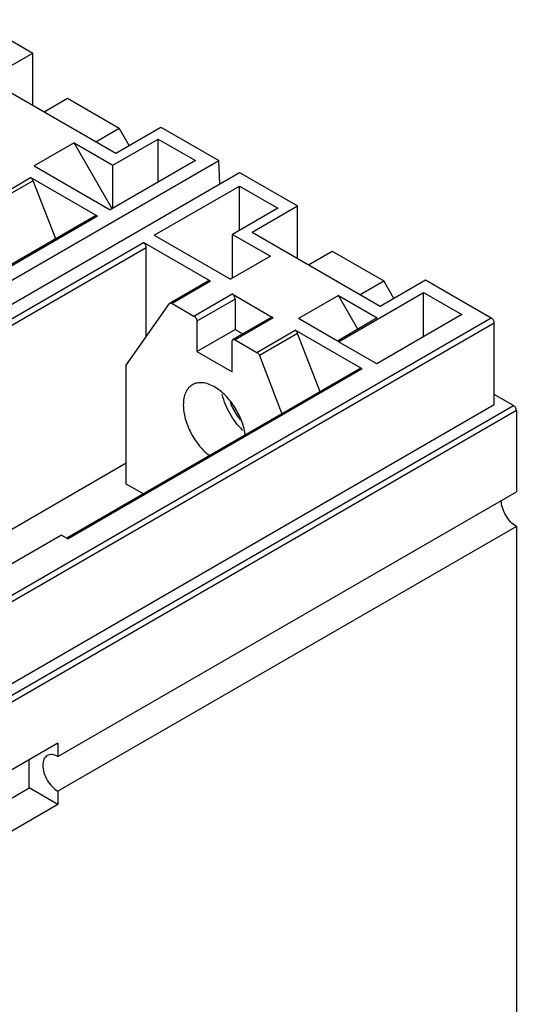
# Model space of a CAD drawing. Header units: millimetres. Extents: x 38 to 217, y 27 to 329.
# Tile 6 of 6: x 157 to 217, y 191 to 310. Entities that reach past the tile are written whole.
import ezdxf

# ---------------------------------------------------------------- set-up
doc = ezdxf.new("R2010")
doc.units = ezdxf.units.MM
doc.header["$LTSCALE"] = 23.143206
doc.layers.get('0').update_dxf_attribs({"linetype": 'CONTINUOUS'})

msp = doc.modelspace()

# ---------------------------------------------------------------- linework, layer by layer
at = {"color": 7, "linetype": 'Continuous'}
for p, q in [((151.55, 309.53), (158.52, 305.51)), ((153.07, 302.37), (158.52, 305.51)), ((158.52, 299.22), (158.52, 305.51)), ((153.07, 302.37), (168.49, 293.47)), ((159.87, 298.45), (162.7, 300.08)), ((162.7, 300.08), (168.91, 296.49)), ((166.08, 294.86), (168.91, 296.49)), ((168.49, 293.47), (173.93, 296.61)), ((170.11, 294.41), (168.91, 296.49)), ((173.93, 296.61), (180.9, 292.59)), ((168.14, 292.04), (173.58, 295.18)), ((173.58, 290), (173.58, 295.18)), ((173.58, 295.18), (178.07, 292.59)), ((163.47, 294.73), (158.66, 291.96)), ((168.05, 286.8), (163.47, 294.73)), ((163.47, 294.73), (168.14, 292.04)), ((114.78, 254.42), (180.9, 292.59)), ((178.07, 292.59), (167.82, 286.67)), ((181, 289.79), (180.9, 292.59)), ((158.66, 291.96), (167.82, 286.67)), ((168.14, 286.85), (168.14, 292.04)), ((117.26, 252.99), (183.37, 291.16)), ((153.65, 287.91), (158.24, 290.57)), ((158.55, 290.18), (153.95, 287.53)), ((166.3, 285.92), (158.24, 290.57)), ((161.27, 283.18), (158.55, 290.18)), ((183.37, 291.16), (190.34, 287.14)), ((173.12, 283.61), (183.37, 289.53)), ((183.37, 284.2), (183.37, 289.53)), ((183.37, 289.53), (187.99, 286.87)), ((187.99, 286.87), (182.54, 283.72)), ((184.89, 284), (190.34, 287.14)), ((190.34, 280.85), (190.34, 287.14)), ((166.05, 285.94), (130.79, 265.59)), ((166.3, 285.92), (130.94, 265.5)), ((173.12, 283.61), (182.28, 278.32)), ((182.54, 278.47), (182.54, 283.72)), ((182.54, 283.72), (187.09, 281.1)), ((184.89, 284), (200.31, 275.1)), ((136.46, 262.32), (171.81, 282.73)), ((172.17, 282.12), (137.2, 261.93)), ((179.87, 278.08), (171.81, 282.73)), ((172.17, 271.42), (172.17, 282.12)), ((187.09, 281.1), (182.28, 278.32)), ((191.69, 280.07), (194.52, 281.71)), ((194.52, 281.71), (200.73, 278.12)), ((200.31, 275.1), (205.75, 278.24)), ((205.75, 278.24), (213.67, 273.67)), ((179.62, 278.11), (175.02, 275.45)), ((179.87, 278.08), (175.27, 275.43)), ((197.9, 276.49), (200.73, 278.12)), ((201.93, 276.03), (200.73, 278.12)), ((177.89, 273.91), (182.49, 276.57)), ((182.84, 275.95), (178.25, 273.3)), ((182.49, 276.57), (187.44, 273.71)), ((182.84, 275.95), (182.84, 272.28)), ((195.29, 276.36), (190.48, 273.59)), ((195.27, 270.82), (205.52, 276.74)), ((197.62, 272.32), (195.29, 276.36)), ((195.29, 276.36), (199.95, 273.67)), ((205.52, 271.41), (205.52, 276.74)), ((205.52, 276.74), (210.14, 274.08)), ((169.76, 268), (174.96, 275.4)), ((174.96, 275.4), (175.02, 275.45)), ((175.27, 275.43), (177.89, 273.91)), ((147.56, 235.5), (213.67, 273.67)), ((187.19, 273.73), (182.59, 271.08)), ((187.44, 273.71), (182.84, 271.06)), ((195.15, 270.89), (190.48, 273.59)), ((199.95, 273.67), (195.15, 270.89)), ((210.14, 274.08), (199.88, 268.16)), ((214.03, 273.06), (147.91, 234.89)), ((178.25, 273.3), (178.25, 269.63)), ((178.25, 269.63), (182.84, 272.28)), ((182.84, 272.28), (183.76, 271.75)), ((214.03, 263.26), (214.03, 273.06)), ((185.47, 269.54), (190.06, 272.19)), ((190.37, 271.81), (185.77, 269.16)), ((198.12, 267.55), (190.06, 272.19)), ((193.09, 264.81), (190.37, 271.81)), ((182.49, 267.18), (182.49, 270.85)), ((182.84, 271.06), (185.47, 269.54)), ((199.88, 268.16), (195.27, 270.82)), ((178.25, 269.63), (182.49, 267.18)), ((185.77, 269.16), (188.49, 262.16)), ((197.87, 267.57), (162.61, 247.22)), ((198.12, 267.55), (162.76, 247.13)), ((169.76, 253.71), (169.76, 268)), ((216.32, 263.16), (214.03, 264.48)), ((147.21, 224.68), (214.03, 263.26)), ((149.15, 224.37), (216.32, 263.16)), ((216.68, 262.54), (149.5, 223.76)), ((216.68, 262.54), (216.68, 252.79)), ((140.19, 239.16), (169.76, 256.24)), ((171.81, 252.52), (169.76, 253.71)), ((161.52, 220.94), (216.68, 252.79)), ((216.68, 248.62), (161.52, 216.78)), ((216.68, 248.62), (216.68, 189.26)), ((161.98, 247.58), (146.07, 238.4)), ((161.98, 247.58), (162.76, 247.13)), ((161.52, 222.54), (149.5, 215.6)), ((161.52, 222.54), (161.52, 220.94)), ((158.09, 217.17), (158.09, 220.56)), ((145.37, 209.82), (158.09, 217.17)), ((161.52, 215.19), (158.09, 217.17)), ((161.52, 216.78), (161.52, 215.19)), ((161.52, 215.19), (149.5, 208.25))]:
    msp.add_line(p, q, dxfattribs=at)
for points, knots in [([(158.55, 290.18), (158.53, 290.22), (158.46, 290.37), (158.35, 290.5), (158.24, 290.57)], [0, 0, 0, 0, 0.262961, 1, 1, 1, 1]), ([(166.3, 285.92), (166.26, 285.94), (166.17, 285.97), (166.08, 285.96), (166.05, 285.94)], [0, 0, 0, 0, 0.550038, 1, 1, 1, 1]), ([(172.17, 282.12), (172.17, 282.24), (172.08, 282.48), (171.92, 282.67), (171.81, 282.73)], [0, 0, 0, 0, 0.499999, 1, 1, 1, 1]), ([(179.87, 278.08), (179.82, 278.11), (179.74, 278.14), (179.65, 278.13), (179.62, 278.11)], [0, 0, 0, 0, 0.550734, 1, 1, 1, 1]), ([(182.84, 275.95), (182.84, 276.08), (182.76, 276.32), (182.59, 276.51), (182.49, 276.57)], [0, 0, 0, 0, 0.499999, 1, 1, 1, 1]), ([(175.02, 275.45), (175.05, 275.47), (175.14, 275.49), (175.23, 275.45), (175.27, 275.43)], [0, 0, 0, 0, 0.449266, 1, 1, 1, 1]), ([(177.89, 273.91), (178, 273.85), (178.16, 273.66), (178.25, 273.42), (178.25, 273.3)], [0, 0, 0, 0, 0.499997, 1, 1, 1, 1]), ([(187.44, 273.71), (187.4, 273.73), (187.32, 273.77), (187.22, 273.75), (187.19, 273.73)], [0, 0, 0, 0, 0.550038, 1, 1, 1, 1]), ([(214.03, 273.06), (214.03, 273.18), (213.94, 273.42), (213.78, 273.61), (213.67, 273.67)], [0, 0, 0, 0, 0.499999, 1, 1, 1, 1]), ([(182.49, 270.85), (182.49, 270.9), (182.5, 270.99), (182.56, 271.06), (182.59, 271.08)], [0, 0, 0, 0, 0.550039, 1, 1, 1, 1]), ([(182.59, 271.08), (182.63, 271.1), (182.72, 271.11), (182.8, 271.08), (182.84, 271.06)], [0, 0, 0, 0, 0.449963, 1, 1, 1, 1]), ([(190.37, 271.81), (190.35, 271.85), (190.28, 272), (190.17, 272.13), (190.06, 272.19)], [0, 0, 0, 0, 0.262961, 1, 1, 1, 1]), ([(185.47, 269.54), (185.5, 269.52), (185.63, 269.42), (185.73, 269.28), (185.77, 269.16)], [0, 0, 0, 0, 0.229289, 1, 1, 1, 1]), ([(198.12, 267.55), (198.08, 267.57), (197.99, 267.6), (197.9, 267.59), (197.87, 267.57)], [0, 0, 0, 0, 0.550038, 1, 1, 1, 1]), ([(177.72, 265.64), (177.54, 265.54), (177.22, 265.27), (176.87, 264.7), (176.66, 264), (176.62, 263.49), (176.62, 263.22)], [0, 0, 0, 0, 0.217783, 0.45091, 0.710297, 1, 1, 1, 1]), ([(180.37, 265.38), (180.14, 265.52), (179.67, 265.74), (178.96, 265.91), (178.29, 265.89), (177.89, 265.74), (177.72, 265.64)], [0, 0, 0, 0, 0.289702, 0.549088, 0.782216, 1, 1, 1, 1]), ([(184.08, 259.51), (184.01, 260.09), (183.71, 261.28), (182.89, 262.92), (181.77, 264.35), (180.85, 265.1), (180.37, 265.38)], [0, 0, 0, 0, 0.245374, 0.508108, 0.766492, 1, 1, 1, 1]), ([(183.79, 260.16), (183.18, 260.73), (182.15, 262.08), (181.5, 263.65), (181.31, 264.47)], [0, 0, 0, 0, 0.5, 1, 1, 1, 1]), ([(176.62, 263.22), (176.62, 262.66), (176.81, 261.49), (177.49, 259.81), (178.5, 258.27), (179.38, 257.42), (179.85, 257.07)], [0, 0, 0, 0, 0.233509, 0.491893, 0.754627, 1, 1, 1, 1]), ([(182.24, 263.56), (182.31, 263.36), (182.63, 262.61), (183.08, 261.9), (183.47, 261.43)], [0, 0, 0, 0, 0.248621, 1, 1, 1, 1]), ([(216.68, 262.54), (216.68, 262.67), (216.6, 262.9), (216.43, 263.1), (216.32, 263.16)], [0, 0, 0, 0, 0.499999, 1, 1, 1, 1]), ([(216.68, 248.62), (216.42, 248.77), (215.94, 249.18), (215.37, 249.95), (214.99, 250.83), (214.87, 251.45), (214.87, 251.75)], [0, 0, 0, 0, 0.237252, 0.499999, 0.762746, 1, 1, 1, 1]), ([(160.25, 221.07), (160.16, 221.02), (160.01, 220.89), (159.84, 220.62), (159.74, 220.28), (159.72, 220.03), (159.72, 219.9)], [0, 0, 0, 0, 0.217745, 0.450883, 0.71046, 1, 1, 1, 1]), ([(161.52, 220.94), (161.41, 221.01), (161.19, 221.11), (160.85, 221.2), (160.53, 221.19), (160.33, 221.12), (160.25, 221.07)], [0, 0, 0, 0, 0.289539, 0.549116, 0.782254, 1, 1, 1, 1]), ([(159.72, 219.9), (159.72, 219.61), (159.83, 218.98), (160.22, 218.11), (160.78, 217.34), (161.27, 216.93), (161.52, 216.78)], [0, 0, 0, 0, 0.237254, 0.500001, 0.762748, 1, 1, 1, 1])]:
    msp.add_open_spline(points, degree=3, knots=knots, dxfattribs=at)

doc.saveas('drawing.dxf')
